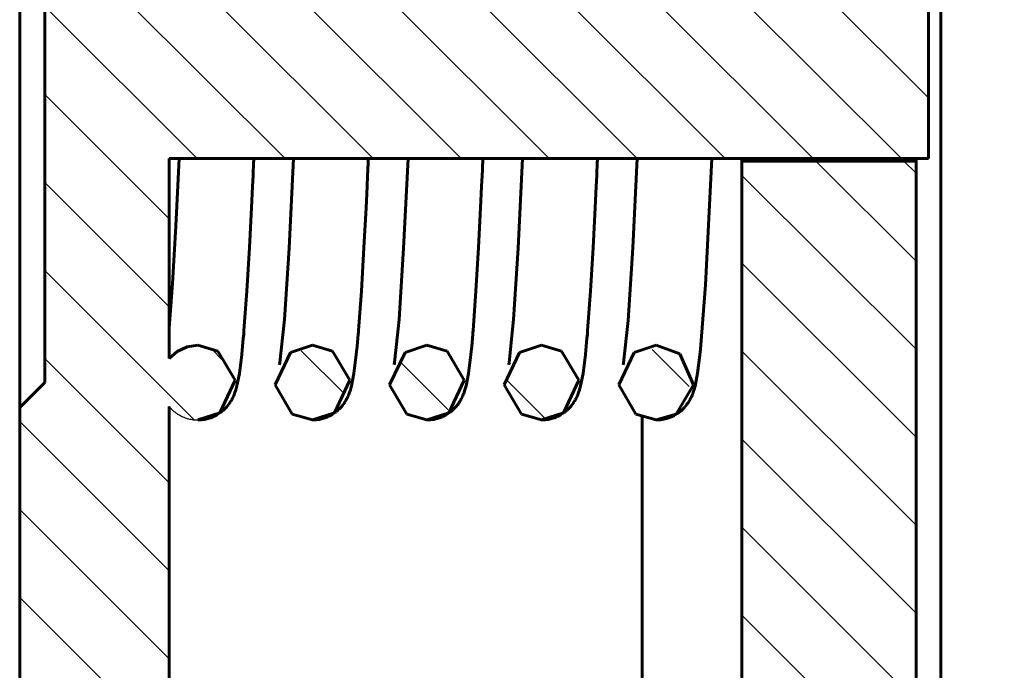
# Model space of a CAD drawing. Header units: millimetres. Extents: x 0 to 343, y 0 to 628.
# Tile 5 of 9: x 147 to 226, y 180 to 232. Entities that reach past the tile are written whole.
import ezdxf

# ---------------------------------------------------------------- set-up
doc = ezdxf.new("R2010")
doc.units = ezdxf.units.MM
for name, pattern in [('K5LT-1', [0]), ('K5LT_BASIC', [0]), ('K5LT_THIN', [0])]:
    doc.linetypes.add(name, pattern=pattern)
doc.layers.add('Системный слой', color=7, linetype='Continuous')
doc.layers.add('Системный слой (1)', color=7, linetype='Continuous', true_color=0x6c6c6c)
doc.styles.add('KDIMTEXTSTYLE', font='GOST_AU.SHX', dxfattribs={"width": 0.96, "oblique": 15, "height": 5})
doc.dimstyles.new('KDIMSTYLE (2.00)', dxfattribs={"dimtxt": 5, "dimasz": 1, "dimexe": 2, "dimexo": 0, "dimgap": 1, "dimtad": 1, "dimlfac": 0.5, "dimtxsty": 'KDIMTEXTSTYLE', "dimsah": 1, "dimcen": 0, "dimdle": 1, "dimadec": 0, "dimazin": 0, "dimtfac": 0.667, "dimtmove": 0, "dimatfit": 3, "dimfxl": 1, "dimtvp": 1, "dimtolj": 1, "dimtzin": 0, "dimarcsym": 0})

# ---------------------------------------------------------------- blocks, each defined once
blk = doc.blocks.new('U0')
at = {"layer": 'Системный слой (1)', "color": 143, "linetype": 'K5LT_BASIC', "lineweight": 60, "true_color": 0x33acca}
for p, q in [((179.255, 206.056), (177.492, 205.484)), ((180.87, 205.585), (179.255, 206.056)), ((177.492, 205.484), (176.258, 202.872)), ((182.251, 203.245), (180.87, 205.585)), ((181.022, 200.631), (182.251, 203.245)), ((176.258, 202.872), (177.635, 200.53)), ((177.635, 200.53), (179.255, 200.056)), ((179.256, 200.056), (181.022, 200.631)), ((179.255, 200.056), (179.256, 200.056))]:
    blk.add_line(p, q, dxfattribs=at)
blk = doc.blocks.new('U3')
at = {"layer": 'Системный слой (1)', "color": 143, "linetype": 'K5LT_BASIC', "lineweight": 60, "true_color": 0x33acca}
for p, q in [((188.455, 206.056), (186.692, 205.484)), ((190.07, 205.585), (188.455, 206.056)), ((186.692, 205.484), (185.458, 202.872)), ((191.451, 203.245), (190.07, 205.585)), ((190.222, 200.631), (191.451, 203.245)), ((185.458, 202.872), (186.835, 200.53)), ((186.835, 200.53), (188.455, 200.056)), ((188.456, 200.056), (190.222, 200.631)), ((188.455, 200.056), (188.456, 200.056))]:
    blk.add_line(p, q, dxfattribs=at)
blk = doc.blocks.new('U6')
at = {"layer": 'Системный слой (1)', "color": 143, "linetype": 'K5LT_BASIC', "lineweight": 60, "true_color": 0x33acca}
for p, q in [((197.655, 206.056), (195.892, 205.484)), ((199.56, 205.374), (197.655, 206.056)), ((195.892, 205.484), (194.658, 202.872)), ((200.651, 202.869), (199.56, 205.374)), ((194.658, 202.872), (196.035, 200.53)), ((199.263, 200.523), (200.651, 202.869)), ((196.035, 200.53), (197.655, 200.056)), ((197.655, 200.056), (199.263, 200.523)), ((197.655, 200.056), (197.655, 200.056))]:
    blk.add_line(p, q, dxfattribs=at)
blk = doc.blocks.new('U7')
at = {"layer": 'Системный слой (1)', "color": 143, "linetype": 'K5LT_BASIC', "lineweight": 60, "true_color": 0x33acca}
for p, q in [((170.055, 206.056), (168.292, 205.484)), ((171.67, 205.585), (170.055, 206.056)), ((168.292, 205.484), (167.058, 202.872)), ((173.051, 203.245), (171.67, 205.585)), ((171.822, 200.631), (173.051, 203.245)), ((167.058, 202.872), (168.435, 200.53)), ((168.435, 200.53), (170.055, 200.056)), ((170.056, 200.056), (171.822, 200.631)), ((170.055, 200.056), (170.056, 200.056))]:
    blk.add_line(p, q, dxfattribs=at)
blk = doc.blocks.new('U8')
at = {"layer": 'Системный слой (1)', "color": 143, "linetype": 'K5LT_BASIC', "lineweight": 60, "true_color": 0x33acca}
for p, q in [((159.994, 205.93), (159.205, 205.562)), ((160.855, 206.056), (159.994, 205.93)), ((162.47, 205.585), (160.855, 206.056)), ((159.205, 205.562), (158.555, 204.984)), ((163.851, 203.245), (162.47, 205.585)), ((162.622, 200.631), (163.851, 203.245)), ((160.855, 200.056), (162.622, 200.631)), ((160.855, 200.056), (160.855, 200.056))]:
    blk.add_line(p, q, dxfattribs=at)
blk = doc.blocks.new('U10')
at = {"layer": 'Системный слой (1)', "color": 143, "linetype": 'K5LT_BASIC', "lineweight": 60, "true_color": 0x33acca}
blk.add_line((204.535, 149.056), (204.535, 221.056), dxfattribs=at)
blk = doc.blocks.new('U12')
at = {"layer": 'Системный слой (1)', "color": 143, "linetype": 'K5LT_BASIC', "lineweight": 60, "true_color": 0x33acca}
blk.add_line((196.535, 149.056), (196.535, 200.272), dxfattribs=at)
blk = doc.blocks.new('U13')
at = {"layer": 'Системный слой (1)', "color": 143, "linetype": 'K5LT_BASIC', "lineweight": 60, "true_color": 0x33acca}
for p, q in [((218.535, 261.056), (218.535, 261.256)), ((218.535, 220.856), (218.535, 221.056))]:
    blk.add_line(p, q, dxfattribs=at)
blk = doc.blocks.new('U14')
at = {"layer": 'Системный слой (1)', "color": 143, "linetype": 'K5LT_BASIC', "lineweight": 60, "true_color": 0x33acca}
for p, q in [((204.555, 261.056), (204.555, 261.256)), ((204.555, 220.856), (204.555, 221.056))]:
    blk.add_line(p, q, dxfattribs=at)
blk = doc.blocks.new('U15')
at = {"layer": 'Системный слой (1)', "color": 143, "linetype": 'K5LT_BASIC', "lineweight": 60, "true_color": 0x33acca}
for p, q in [((192.927, 220.633), (192.925, 220.58)), ((192.929, 220.668), (192.927, 220.633)), ((192.93, 220.692), (192.929, 220.668)), ((192.932, 220.739), (192.93, 220.692)), ((192.933, 220.76), (192.932, 220.739)), ((192.935, 220.802), (192.933, 220.76)), ((192.939, 220.885), (192.935, 220.802)), ((192.946, 221.056), (192.939, 220.885)), ((192.905, 220.156), (192.885, 219.709)), ((192.916, 220.382), (192.905, 220.156)), ((192.921, 220.495), (192.916, 220.382)), ((192.924, 220.552), (192.921, 220.495)), ((192.925, 220.58), (192.924, 220.552)), ((192.885, 219.709), (192.843, 218.826)), ((192.843, 218.826), (192.761, 217.113)), ((192.761, 217.113), (192.595, 213.917)), ((192.595, 213.917), (192.387, 210.402)), ((192.387, 210.402), (192.16, 207.25)), ((192.156, 207.206), (192.149, 207.119)), ((192.16, 207.25), (192.156, 207.206)), ((192.106, 206.614), (192.048, 205.98)), ((192.135, 206.948), (192.106, 206.614)), ((192.149, 207.119), (192.135, 206.948)), ((192.048, 205.98), (191.981, 205.321)), ((191.981, 205.321), (191.788, 203.793)), ((191.788, 203.793), (191.594, 202.792)), ((191.509, 202.481), (191.406, 202.181)), ((191.594, 202.792), (191.509, 202.481)), ((191.165, 201.665), (191.093, 201.545)), ((191.198, 201.724), (191.165, 201.665)), ((191.213, 201.753), (191.198, 201.724)), ((191.221, 201.768), (191.213, 201.753)), ((191.225, 201.775), (191.221, 201.768)), ((191.238, 201.8), (191.225, 201.775)), ((191.305, 201.939), (191.238, 201.8)), ((191.343, 202.023), (191.305, 201.939)), ((191.365, 202.078), (191.343, 202.023)), ((191.38, 202.114), (191.365, 202.078)), ((191.39, 202.14), (191.38, 202.114)), ((191.406, 202.181), (191.39, 202.14)), ((190.528, 200.862), (190.517, 200.853)), ((190.533, 200.867), (190.528, 200.862)), ((190.619, 200.949), (190.533, 200.867)), ((190.73, 201.064), (190.619, 200.949)), ((190.781, 201.121), (190.73, 201.064)), ((190.805, 201.149), (190.781, 201.121)), ((190.817, 201.163), (190.805, 201.149)), ((190.823, 201.17), (190.817, 201.163)), ((190.861, 201.217), (190.823, 201.17)), ((190.949, 201.331), (190.861, 201.217)), ((191.024, 201.438), (190.949, 201.331)), ((191.059, 201.49), (191.024, 201.438)), ((191.075, 201.515), (191.059, 201.49)), ((191.083, 201.528), (191.075, 201.515)), ((191.087, 201.534), (191.083, 201.528)), ((191.093, 201.545), (191.087, 201.534)), ((188.88, 200.085), (188.751, 200.07)), ((188.944, 200.095), (188.88, 200.085)), ((188.976, 200.1), (188.944, 200.095)), ((188.992, 200.103), (188.976, 200.1)), ((189, 200.105), (188.992, 200.103)), ((189.127, 200.13), (189, 200.105)), ((189.254, 200.162), (189.127, 200.13)), ((189.317, 200.18), (189.254, 200.162)), ((189.348, 200.189), (189.317, 200.18)), ((189.363, 200.194), (189.348, 200.189)), ((189.371, 200.196), (189.363, 200.194)), ((189.488, 200.235), (189.371, 200.196)), ((189.612, 200.283), (189.488, 200.235)), ((189.673, 200.309), (189.612, 200.283)), ((189.703, 200.322), (189.673, 200.309)), ((189.718, 200.329), (189.703, 200.322)), ((189.726, 200.332), (189.718, 200.329)), ((189.842, 200.388), (189.726, 200.332)), ((189.962, 200.452), (189.842, 200.388)), ((190.019, 200.486), (189.962, 200.452)), ((190.048, 200.503), (190.019, 200.486)), ((190.062, 200.511), (190.048, 200.503)), ((190.069, 200.516), (190.062, 200.511)), ((190.231, 200.623), (190.069, 200.516)), ((190.313, 200.683), (190.231, 200.623)), ((190.352, 200.714), (190.313, 200.683)), ((190.372, 200.729), (190.352, 200.714)), ((190.382, 200.737), (190.372, 200.729)), ((190.386, 200.741), (190.382, 200.737)), ((190.455, 200.798), (190.386, 200.741)), ((190.497, 200.835), (190.455, 200.798)), ((190.517, 200.853), (190.497, 200.835)), ((188.537, 200.057), (188.455, 200.056)), ((188.585, 200.058), (188.537, 200.057)), ((188.609, 200.06), (188.585, 200.058)), ((188.621, 200.06), (188.609, 200.06)), ((188.627, 200.061), (188.621, 200.06)), ((188.751, 200.07), (188.627, 200.061))]:
    blk.add_line(p, q, dxfattribs=at)
blk = doc.blocks.new('U16')
at = {"layer": 'Системный слой (1)', "color": 143, "linetype": 'K5LT_BASIC', "lineweight": 60, "true_color": 0x33acca}
for p, q in [((165.327, 220.633), (165.325, 220.58)), ((165.329, 220.668), (165.327, 220.633)), ((165.33, 220.692), (165.329, 220.668)), ((165.332, 220.739), (165.33, 220.692)), ((165.333, 220.76), (165.332, 220.739)), ((165.335, 220.802), (165.333, 220.76)), ((165.339, 220.885), (165.335, 220.802)), ((165.346, 221.056), (165.339, 220.885)), ((165.305, 220.156), (165.285, 219.709)), ((165.316, 220.382), (165.305, 220.156)), ((165.321, 220.495), (165.316, 220.382)), ((165.324, 220.552), (165.321, 220.495)), ((165.325, 220.58), (165.324, 220.552)), ((165.285, 219.709), (165.243, 218.826)), ((165.243, 218.826), (165.161, 217.113)), ((165.161, 217.113), (164.995, 213.917)), ((164.995, 213.917), (164.787, 210.402)), ((164.787, 210.402), (164.56, 207.25)), ((164.556, 207.206), (164.549, 207.119)), ((164.56, 207.25), (164.556, 207.206)), ((164.506, 206.614), (164.448, 205.98)), ((164.535, 206.948), (164.506, 206.614)), ((164.549, 207.119), (164.535, 206.948)), ((164.448, 205.98), (164.381, 205.321)), ((164.381, 205.321), (164.188, 203.793)), ((164.188, 203.793), (163.994, 202.791)), ((163.909, 202.481), (163.806, 202.181)), ((163.994, 202.791), (163.909, 202.481)), ((163.565, 201.665), (163.493, 201.545)), ((163.598, 201.724), (163.565, 201.665)), ((163.613, 201.753), (163.598, 201.724)), ((163.621, 201.768), (163.613, 201.753)), ((163.625, 201.775), (163.621, 201.768)), ((163.637, 201.798), (163.625, 201.775)), ((163.705, 201.938), (163.637, 201.798)), ((163.742, 202.023), (163.705, 201.938)), ((163.765, 202.078), (163.742, 202.023)), ((163.78, 202.114), (163.765, 202.078)), ((163.79, 202.14), (163.78, 202.114)), ((163.806, 202.181), (163.79, 202.14)), ((162.928, 200.862), (162.917, 200.853)), ((162.933, 200.867), (162.928, 200.862)), ((163.019, 200.949), (162.933, 200.867)), ((163.13, 201.064), (163.019, 200.949)), ((163.181, 201.121), (163.13, 201.064)), ((163.205, 201.15), (163.181, 201.121)), ((163.217, 201.164), (163.205, 201.15)), ((163.223, 201.17), (163.217, 201.164)), ((163.261, 201.217), (163.223, 201.17)), ((163.349, 201.331), (163.261, 201.217)), ((163.424, 201.438), (163.349, 201.331)), ((163.459, 201.49), (163.424, 201.438)), ((163.475, 201.515), (163.459, 201.49)), ((163.483, 201.528), (163.475, 201.515)), ((163.487, 201.534), (163.483, 201.528)), ((163.493, 201.545), (163.487, 201.534)), ((161.28, 200.085), (161.15, 200.07)), ((161.344, 200.095), (161.28, 200.085)), ((161.376, 200.1), (161.344, 200.095)), ((161.392, 200.103), (161.376, 200.1)), ((161.4, 200.105), (161.392, 200.103)), ((161.527, 200.13), (161.4, 200.105)), ((161.654, 200.162), (161.527, 200.13)), ((161.717, 200.18), (161.654, 200.162)), ((161.748, 200.189), (161.717, 200.18)), ((161.763, 200.194), (161.748, 200.189)), ((161.771, 200.196), (161.763, 200.194)), ((161.888, 200.235), (161.771, 200.196)), ((162.012, 200.283), (161.888, 200.235)), ((162.073, 200.309), (162.012, 200.283)), ((162.103, 200.322), (162.073, 200.309)), ((162.118, 200.329), (162.103, 200.322)), ((162.126, 200.332), (162.118, 200.329)), ((162.242, 200.388), (162.126, 200.332)), ((162.361, 200.452), (162.242, 200.388)), ((162.419, 200.486), (162.361, 200.452)), ((162.448, 200.503), (162.419, 200.486)), ((162.462, 200.511), (162.448, 200.503)), ((162.469, 200.516), (162.462, 200.511)), ((162.631, 200.623), (162.469, 200.516)), ((162.712, 200.683), (162.631, 200.623)), ((162.752, 200.714), (162.712, 200.683)), ((162.772, 200.729), (162.752, 200.714)), ((162.782, 200.737), (162.772, 200.729)), ((162.786, 200.741), (162.782, 200.737)), ((162.855, 200.798), (162.786, 200.741)), ((162.897, 200.835), (162.855, 200.798)), ((162.917, 200.853), (162.897, 200.835)), ((160.937, 200.057), (160.855, 200.056)), ((160.985, 200.058), (160.937, 200.057)), ((161.009, 200.06), (160.985, 200.058)), ((161.021, 200.06), (161.009, 200.06)), ((161.027, 200.061), (161.021, 200.06)), ((161.15, 200.07), (161.027, 200.061))]:
    blk.add_line(p, q, dxfattribs=at)
blk = doc.blocks.new('U17')
at = {"layer": 'Системный слой (1)', "color": 143, "linetype": 'K5LT_BASIC', "lineweight": 60, "true_color": 0x33acca}
for p, q in [((177.383, 213.87), (177.74, 221.056)), ((177.011, 208.123), (177.383, 213.87)), ((176.651, 204.663), (177.011, 208.123)), ((176.624, 204.501), (176.651, 204.663))]:
    blk.add_line(p, q, dxfattribs=at)
blk = doc.blocks.new('U18')
at = {"layer": 'Системный слой (1)', "color": 143, "linetype": 'K5LT_BASIC', "lineweight": 60, "true_color": 0x33acca}
for p, q in [((174.527, 220.633), (174.525, 220.58)), ((174.529, 220.668), (174.527, 220.633)), ((174.53, 220.692), (174.529, 220.668)), ((174.532, 220.739), (174.53, 220.692)), ((174.533, 220.76), (174.532, 220.739)), ((174.535, 220.802), (174.533, 220.76)), ((174.539, 220.885), (174.535, 220.802)), ((174.546, 221.056), (174.539, 220.885)), ((174.505, 220.156), (174.485, 219.709)), ((174.516, 220.382), (174.505, 220.156)), ((174.521, 220.495), (174.516, 220.382)), ((174.524, 220.552), (174.521, 220.495)), ((174.525, 220.58), (174.524, 220.552)), ((174.485, 219.709), (174.443, 218.826)), ((174.443, 218.826), (174.361, 217.113)), ((174.361, 217.113), (174.195, 213.917)), ((174.195, 213.917), (173.987, 210.402)), ((173.987, 210.402), (173.76, 207.25)), ((173.756, 207.206), (173.749, 207.119)), ((173.76, 207.25), (173.756, 207.206)), ((173.706, 206.614), (173.648, 205.98)), ((173.735, 206.948), (173.706, 206.614)), ((173.749, 207.119), (173.735, 206.948)), ((173.648, 205.98), (173.581, 205.321)), ((173.581, 205.321), (173.388, 203.793)), ((173.388, 203.793), (173.194, 202.792)), ((173.109, 202.481), (173.006, 202.181)), ((173.194, 202.792), (173.109, 202.481)), ((172.765, 201.665), (172.693, 201.545)), ((172.798, 201.724), (172.765, 201.665)), ((172.813, 201.753), (172.798, 201.724)), ((172.821, 201.768), (172.813, 201.753)), ((172.825, 201.775), (172.821, 201.768)), ((172.838, 201.8), (172.825, 201.775)), ((172.905, 201.939), (172.838, 201.8)), ((172.943, 202.023), (172.905, 201.939)), ((172.965, 202.078), (172.943, 202.023)), ((172.98, 202.114), (172.965, 202.078)), ((172.99, 202.14), (172.98, 202.114)), ((173.006, 202.181), (172.99, 202.14)), ((172.128, 200.862), (172.117, 200.853)), ((172.133, 200.867), (172.128, 200.862)), ((172.219, 200.949), (172.133, 200.867)), ((172.33, 201.064), (172.219, 200.949)), ((172.381, 201.121), (172.33, 201.064)), ((172.405, 201.149), (172.381, 201.121)), ((172.417, 201.163), (172.405, 201.149)), ((172.423, 201.17), (172.417, 201.163)), ((172.461, 201.217), (172.423, 201.17)), ((172.549, 201.331), (172.461, 201.217)), ((172.624, 201.438), (172.549, 201.331)), ((172.659, 201.49), (172.624, 201.438)), ((172.675, 201.515), (172.659, 201.49)), ((172.683, 201.528), (172.675, 201.515)), ((172.687, 201.534), (172.683, 201.528)), ((172.693, 201.545), (172.687, 201.534)), ((170.48, 200.085), (170.351, 200.07)), ((170.544, 200.095), (170.48, 200.085)), ((170.576, 200.1), (170.544, 200.095)), ((170.592, 200.103), (170.576, 200.1)), ((170.6, 200.105), (170.592, 200.103)), ((170.727, 200.13), (170.6, 200.105)), ((170.854, 200.162), (170.727, 200.13)), ((170.917, 200.18), (170.854, 200.162)), ((170.948, 200.189), (170.917, 200.18)), ((170.963, 200.194), (170.948, 200.189)), ((170.971, 200.196), (170.963, 200.194)), ((171.088, 200.235), (170.971, 200.196)), ((171.212, 200.283), (171.088, 200.235)), ((171.273, 200.309), (171.212, 200.283)), ((171.303, 200.322), (171.273, 200.309)), ((171.318, 200.329), (171.303, 200.322)), ((171.326, 200.332), (171.318, 200.329)), ((171.442, 200.388), (171.326, 200.332)), ((171.562, 200.452), (171.442, 200.388)), ((171.619, 200.486), (171.562, 200.452)), ((171.648, 200.503), (171.619, 200.486)), ((171.662, 200.511), (171.648, 200.503)), ((171.669, 200.516), (171.662, 200.511)), ((171.831, 200.623), (171.669, 200.516)), ((171.913, 200.683), (171.831, 200.623)), ((171.952, 200.714), (171.913, 200.683)), ((171.972, 200.729), (171.952, 200.714)), ((171.982, 200.737), (171.972, 200.729)), ((171.986, 200.741), (171.982, 200.737)), ((172.055, 200.798), (171.986, 200.741)), ((172.097, 200.835), (172.055, 200.798)), ((172.117, 200.853), (172.097, 200.835)), ((170.137, 200.057), (170.055, 200.056)), ((170.185, 200.058), (170.137, 200.057)), ((170.209, 200.06), (170.185, 200.058)), ((170.221, 200.06), (170.209, 200.06)), ((170.227, 200.061), (170.221, 200.06)), ((170.351, 200.07), (170.227, 200.061))]:
    blk.add_line(p, q, dxfattribs=at)
blk = doc.blocks.new('U19')
at = {"layer": 'Системный слой (1)', "color": 143, "linetype": 'K5LT_BASIC', "lineweight": 60, "true_color": 0x33acca}
for p, q in [((195.785, 213.898), (196.14, 221.056)), ((195.405, 208.058), (195.785, 213.898)), ((195.047, 204.637), (195.405, 208.058)), ((195.024, 204.501), (195.047, 204.637))]:
    blk.add_line(p, q, dxfattribs=at)
blk = doc.blocks.new('U20')
at = {"layer": 'Системный слой (1)', "color": 143, "linetype": 'K5LT_BASIC', "lineweight": 60, "true_color": 0x33acca}
for p, q in [((159.077, 215.623), (159.34, 221.056)), ((158.815, 211.03), (159.077, 215.623)), ((158.555, 207.442), (158.815, 211.03))]:
    blk.add_line(p, q, dxfattribs=at)
blk = doc.blocks.new('U21')
at = {"layer": 'Системный слой (1)', "color": 143, "linetype": 'K5LT_BASIC', "lineweight": 60, "true_color": 0x33acca}
for p, q in [((183.727, 220.633), (183.725, 220.58)), ((183.729, 220.668), (183.727, 220.633)), ((183.73, 220.692), (183.729, 220.668)), ((183.732, 220.739), (183.73, 220.692)), ((183.733, 220.76), (183.732, 220.739)), ((183.735, 220.802), (183.733, 220.76)), ((183.739, 220.885), (183.735, 220.802)), ((183.746, 221.056), (183.739, 220.885)), ((183.705, 220.156), (183.685, 219.709)), ((183.716, 220.382), (183.705, 220.156)), ((183.721, 220.495), (183.716, 220.382)), ((183.724, 220.552), (183.721, 220.495)), ((183.725, 220.58), (183.724, 220.552)), ((183.685, 219.709), (183.643, 218.826)), ((183.643, 218.826), (183.561, 217.113)), ((183.561, 217.113), (183.395, 213.917)), ((183.395, 213.917), (183.187, 210.402)), ((183.187, 210.402), (182.96, 207.25)), ((182.956, 207.206), (182.949, 207.119)), ((182.96, 207.25), (182.956, 207.206)), ((182.906, 206.614), (182.848, 205.98)), ((182.935, 206.948), (182.906, 206.614)), ((182.949, 207.119), (182.935, 206.948)), ((182.848, 205.98), (182.781, 205.321)), ((182.781, 205.321), (182.588, 203.793)), ((182.588, 203.793), (182.394, 202.792)), ((182.309, 202.481), (182.206, 202.181)), ((182.394, 202.792), (182.309, 202.481)), ((181.965, 201.665), (181.893, 201.545)), ((181.998, 201.724), (181.965, 201.665)), ((182.013, 201.753), (181.998, 201.724)), ((182.021, 201.768), (182.013, 201.753)), ((182.025, 201.775), (182.021, 201.768)), ((182.038, 201.8), (182.025, 201.775)), ((182.105, 201.939), (182.038, 201.8)), ((182.143, 202.023), (182.105, 201.939)), ((182.165, 202.078), (182.143, 202.023)), ((182.18, 202.114), (182.165, 202.078)), ((182.19, 202.14), (182.18, 202.114)), ((182.206, 202.181), (182.19, 202.14)), ((181.328, 200.862), (181.317, 200.853)), ((181.333, 200.867), (181.328, 200.862)), ((181.419, 200.949), (181.333, 200.867)), ((181.53, 201.064), (181.419, 200.949)), ((181.581, 201.121), (181.53, 201.064)), ((181.605, 201.149), (181.581, 201.121)), ((181.617, 201.163), (181.605, 201.149)), ((181.623, 201.17), (181.617, 201.163)), ((181.661, 201.217), (181.623, 201.17)), ((181.749, 201.331), (181.661, 201.217)), ((181.824, 201.438), (181.749, 201.331)), ((181.859, 201.49), (181.824, 201.438)), ((181.875, 201.515), (181.859, 201.49)), ((181.883, 201.528), (181.875, 201.515)), ((181.887, 201.534), (181.883, 201.528)), ((181.893, 201.545), (181.887, 201.534)), ((179.68, 200.085), (179.551, 200.07)), ((179.744, 200.095), (179.68, 200.085)), ((179.776, 200.1), (179.744, 200.095)), ((179.792, 200.103), (179.776, 200.1)), ((179.8, 200.105), (179.792, 200.103)), ((179.927, 200.13), (179.8, 200.105)), ((180.054, 200.162), (179.927, 200.13)), ((180.117, 200.18), (180.054, 200.162)), ((180.148, 200.189), (180.117, 200.18)), ((180.163, 200.194), (180.148, 200.189)), ((180.171, 200.196), (180.163, 200.194)), ((180.288, 200.235), (180.171, 200.196)), ((180.412, 200.283), (180.288, 200.235)), ((180.473, 200.309), (180.412, 200.283)), ((180.503, 200.322), (180.473, 200.309)), ((180.518, 200.329), (180.503, 200.322)), ((180.526, 200.332), (180.518, 200.329)), ((180.642, 200.388), (180.526, 200.332)), ((180.762, 200.452), (180.642, 200.388)), ((180.819, 200.486), (180.762, 200.452)), ((180.848, 200.503), (180.819, 200.486)), ((180.862, 200.511), (180.848, 200.503)), ((180.869, 200.516), (180.862, 200.511)), ((181.031, 200.623), (180.869, 200.516)), ((181.113, 200.683), (181.031, 200.623)), ((181.152, 200.714), (181.113, 200.683)), ((181.172, 200.729), (181.152, 200.714)), ((181.182, 200.737), (181.172, 200.729)), ((181.186, 200.741), (181.182, 200.737)), ((181.255, 200.798), (181.186, 200.741)), ((181.297, 200.835), (181.255, 200.798)), ((181.317, 200.853), (181.297, 200.835)), ((179.337, 200.057), (179.255, 200.056)), ((179.385, 200.058), (179.337, 200.057)), ((179.409, 200.06), (179.385, 200.058)), ((179.421, 200.06), (179.409, 200.06)), ((179.427, 200.061), (179.421, 200.06)), ((179.551, 200.07), (179.427, 200.061))]:
    blk.add_line(p, q, dxfattribs=at)
blk = doc.blocks.new('U22')
at = {"layer": 'Системный слой (1)', "color": 143, "linetype": 'K5LT_BASIC', "lineweight": 60, "true_color": 0x33acca}
for p, q in [((186.583, 213.87), (186.94, 221.056)), ((186.211, 208.123), (186.583, 213.87)), ((185.851, 204.663), (186.211, 208.123)), ((185.824, 204.501), (185.851, 204.663))]:
    blk.add_line(p, q, dxfattribs=at)
blk = doc.blocks.new('U23')
at = {"layer": 'Системный слой (1)', "color": 143, "linetype": 'K5LT_BASIC', "lineweight": 60, "true_color": 0x33acca}
for p, q in [((168.183, 213.87), (168.54, 221.056)), ((167.811, 208.123), (168.183, 213.87)), ((167.451, 204.663), (167.811, 208.123)), ((167.424, 204.501), (167.451, 204.663))]:
    blk.add_line(p, q, dxfattribs=at)
blk = doc.blocks.new('U24')
at = {"layer": 'Системный слой (1)', "color": 143, "linetype": 'K5LT_BASIC', "lineweight": 60, "true_color": 0x33acca}
for p, q in [((202.146, 221.056), (201.62, 210.92)), ((201.62, 210.92), (201.225, 205.747)), ((201.225, 205.747), (201.176, 205.275)), ((201.176, 205.275), (200.993, 203.823)), ((200.993, 203.823), (200.789, 202.772)), ((200.715, 202.503), (200.645, 202.287)), ((200.789, 202.772), (200.715, 202.503)), ((200.389, 201.709), (200.307, 201.567)), ((200.426, 201.777), (200.389, 201.709)), ((200.443, 201.811), (200.426, 201.777)), ((200.452, 201.828), (200.443, 201.811)), ((200.456, 201.836), (200.452, 201.828)), ((200.497, 201.921), (200.456, 201.836)), ((200.547, 202.033), (200.497, 201.921)), ((200.576, 202.103), (200.547, 202.033)), ((200.594, 202.148), (200.576, 202.103)), ((200.604, 202.176), (200.594, 202.148)), ((200.61, 202.19), (200.604, 202.176)), ((200.612, 202.197), (200.61, 202.19)), ((200.645, 202.287), (200.612, 202.197)), ((199.747, 200.88), (199.658, 200.8)), ((199.859, 200.989), (199.747, 200.88)), ((199.911, 201.044), (199.859, 200.989)), ((199.936, 201.07), (199.911, 201.044)), ((199.948, 201.084), (199.936, 201.07)), ((199.954, 201.091), (199.948, 201.084)), ((199.96, 201.097), (199.954, 201.091)), ((200.038, 201.189), (199.96, 201.097)), ((200.139, 201.318), (200.038, 201.189)), ((200.187, 201.384), (200.139, 201.318)), ((200.209, 201.416), (200.187, 201.384)), ((200.22, 201.432), (200.209, 201.416)), ((200.225, 201.44), (200.22, 201.432)), ((200.307, 201.567), (200.225, 201.44)), ((197.978, 200.073), (197.913, 200.067)), ((198.01, 200.076), (197.978, 200.073)), ((198.027, 200.078), (198.01, 200.076)), ((198.035, 200.079), (198.027, 200.078)), ((198.162, 200.098), (198.035, 200.079)), ((198.29, 200.122), (198.162, 200.098)), ((198.353, 200.136), (198.29, 200.122)), ((198.384, 200.144), (198.353, 200.136)), ((198.4, 200.148), (198.384, 200.144)), ((198.408, 200.15), (198.4, 200.148)), ((198.529, 200.183), (198.408, 200.15)), ((198.654, 200.223), (198.529, 200.183)), ((198.716, 200.245), (198.654, 200.223)), ((198.746, 200.257), (198.716, 200.245)), ((198.762, 200.263), (198.746, 200.257)), ((198.769, 200.266), (198.762, 200.263)), ((198.886, 200.314), (198.769, 200.266)), ((199.007, 200.371), (198.886, 200.314)), ((199.066, 200.401), (199.007, 200.371)), ((199.096, 200.416), (199.066, 200.401)), ((199.11, 200.424), (199.096, 200.416)), ((199.117, 200.428), (199.11, 200.424)), ((199.262, 200.511), (199.117, 200.428)), ((199.358, 200.573), (199.262, 200.511)), ((199.405, 200.605), (199.358, 200.573)), ((199.428, 200.621), (199.405, 200.605)), ((199.439, 200.629), (199.428, 200.621)), ((199.445, 200.633), (199.439, 200.629)), ((199.471, 200.652), (199.445, 200.633)), ((199.57, 200.728), (199.471, 200.652)), ((199.617, 200.766), (199.57, 200.728)), ((199.641, 200.786), (199.617, 200.766)), ((199.652, 200.795), (199.641, 200.786)), ((199.658, 200.8), (199.652, 200.795)), ((197.783, 200.058), (197.655, 200.056)), ((197.913, 200.067), (197.783, 200.058))]:
    blk.add_line(p, q, dxfattribs=at)
blk = doc.blocks.new('KDIMARROW_01')
at = {"layer": 'Системный слой'}
blk.add_hatch(color=0, dxfattribs=at).paths.add_polyline_path([(0, 0), (-5, 0.658), (-4.5, 0), (-5, -0.658)])
at = {"layer": 'Системный слой', "color": 0, "linetype": 'K5LT_THIN', "lineweight": 18}
for p, q in [((-4.5, 0), (-5, 0.658)), ((-5, 0.658), (0, 0)), ((0, 0), (-5, -0.658)), ((-5, -0.658), (-4.5, 0))]:
    blk.add_line(p, q, dxfattribs=at)
at = {"layer": 'Системный слой (1)', "color": 0, "linetype": 'K5LT_THIN', "lineweight": 18}
blk.add_line((122.535, 241.056), (120.535, 241.056), dxfattribs=at)
blk = doc.blocks.new('D2')
at = {"layer": 'Defpoints', "color": 0}
for p in [(122.535, 386.96), (122.535, 153.256), (220.535, 135.656)]:
    blk.add_point(p, dxfattribs=at)
at = {"layer": 'Системный слой (1)', "color": 0, "lineweight": -2}
for p, q in [((122.535, 153.256), (122.535, 388.96)), ((220.535, 135.656), (220.535, 388.96)), ((219.535, 386.96), (123.535, 386.96))]:
    blk.add_line(p, q, dxfattribs=at)
blk.add_blockref('KDIMARROW_01', (220.535, 386.96), dxfattribs=at)
at = {"layer": 'Системный слой (1)', "color": 0, "lineweight": -2, "rotation": 180}
blk.add_blockref('KDIMARROW_01', (122.535, 386.96), dxfattribs=at)
at = {"layer": 'Системный слой (1)', "color": 7, "insert": (171.535, 390.46), "char_height": 5, "attachment_point": 5, "style": 'KDIMTEXTSTYLE'}
blk.add_mtext('\\A1;\\H5.0;\\W0.960;\\Q15;49{\\H3.335000;%%p2}', dxfattribs=at)

msp = doc.modelspace()

# ---------------------------------------------------------------- hatches: boundary and pattern name
at = {"layer": 'Системный слой (1)'}
h = msp.add_hatch(dxfattribs=at)
h.set_pattern_fill('', angle=-45, style=0, pattern_type=0)
h.set_pattern_definition([(-45, (0, 0), (3.535534, 3.535534), [])])
h.paths.add_polyline_path([(220.535, 169.076), (218.535, 169.076), (218.535, 220.856), (204.555, 220.856), (204.555, 145.076), (220.535, 145.076)])
h.paths.add_polyline_path([(204.555, 313.036), (220.535, 313.036), (220.535, 337.036), (204.555, 337.036)])
h.paths.add_polyline_path([(204.555, 277.127), (204.555, 261.256), (218.535, 261.256), (218.535, 278.75), (204.555, 278.75), (204.555, 280.984), (203.905, 281.562), (203.116, 281.93), (202.255, 282.056), (199.817, 280.806), (199.403, 278.119), (201.332, 276.201), (204.023, 276.631)])
h.paths.add_polyline_path([(197.655, 200.056), (200.087, 201.296), (200.511, 203.982), (198.588, 205.907), (195.896, 205.487), (194.653, 203.063), (195.883, 200.634)])
h.paths.add_polyline_path([(193.055, 282.056), (190.623, 280.815), (190.2, 278.129), (192.113, 276.207), (194.79, 276.607), (196.056, 278.977), (194.818, 281.484)])
h.paths.add_polyline_path([(188.455, 200.056), (190.887, 201.296), (191.311, 203.982), (189.388, 205.907), (186.696, 205.487), (185.453, 203.063), (186.683, 200.634)])
h.paths.add_polyline_path([(183.855, 282.056), (181.423, 280.815), (181, 278.129), (182.913, 276.207), (185.59, 276.607), (186.856, 278.977), (185.618, 281.484)])
h.paths.add_polyline_path([(179.255, 200.056), (181.687, 201.296), (182.111, 203.982), (180.188, 205.907), (177.496, 205.487), (176.253, 203.063), (177.483, 200.634)])
h.paths.add_polyline_path([(174.655, 282.056), (172.223, 280.815), (171.8, 278.129), (173.713, 276.207), (176.39, 276.607), (177.656, 278.977), (176.418, 281.484)])
h.paths.add_polyline_path([(170.055, 200.056), (172.487, 201.296), (172.911, 203.982), (170.988, 205.907), (168.296, 205.487), (167.053, 203.063), (168.283, 200.634)])
h.paths.add_polyline_path([(165.455, 282.056), (163.023, 280.815), (162.6, 278.129), (164.513, 276.207), (167.19, 276.607), (168.456, 278.977), (167.218, 281.484)])
h.paths.add_polyline_path([(160.855, 200.056), (162.981, 200.938), (163.804, 203.617), (162.139, 205.768), (159.415, 205.688), (158.555, 204.984), (158.555, 221.056), (219.535, 221.056), (219.535, 261.056), (158.555, 261.056), (158.555, 313.056), (146.555, 313.056), (146.555, 281.056), (148.555, 279.056), (148.555, 203.056), (146.555, 201.056), (146.555, 169.056), (158.555, 169.056), (158.555, 201.128), (159.205, 200.549), (159.994, 200.182)])

# ---------------------------------------------------------------- linework, layer by layer
at = {"layer": 'Системный слой (1)', "color": 143, "linetype": 'K5LT_BASIC', "lineweight": 60, "true_color": 0x33acca}
for p, q in [((220.535, 169.076), (220.535, 313.036)), ((146.555, 201.056), (146.555, 281.056)), ((148.555, 203.056), (148.555, 279.056)), ((219.535, 261.056), (219.535, 221.056)), ((158.555, 221.056), (158.555, 204.984)), ((158.555, 221.056), (219.535, 221.056)), ((218.535, 220.856), (204.555, 220.856)), ((204.555, 145.076), (204.555, 220.856)), ((218.535, 220.856), (218.535, 169.076)), ((148.555, 203.056), (146.555, 201.056)), ((146.555, 169.056), (146.555, 201.056)), ((158.555, 201.128), (158.555, 169.056))]:
    msp.add_line(p, q, dxfattribs=at)
at = {"layer": 'Системный слой (1)', "color": 7, "linetype": 'K5LT-1'}
msp.add_open_spline([(158.555, 201.128), (158.606, 201.067), (158.727, 200.934), (158.931, 200.746), (159.161, 200.573), (159.428, 200.41), (159.736, 200.263), (160.095, 200.145), (160.404, 200.085), (160.654, 200.06), (160.784, 200.056), (160.851, 200.056), (160.855, 200.056)], degree=3, knots=[0, 0, 0, 0, 0.642907, 1.458882, 2.248316, 2.974678, 3.994102, 5.013527, 6.032879, 6.542453, 7.052027, 7.085646, 7.085646, 7.085646, 7.085646], dxfattribs=at)

# ---------------------------------------------------------------- block references
at = {"layer": 'Системный слой (1)'}
for name in ['U12', 'U10', 'U20', 'U23', 'U17', 'U22', 'U19', 'U16', 'U18', 'U21', 'U15', 'U24', 'U14', 'U13', 'U8', 'U7', 'U0', 'U3', 'U6']:
    msp.add_blockref(name, (0, 0), dxfattribs=at)

# ---------------------------------------------------------------- dimensions: what is measured, and where the dimension line sits
at = {"layer": 'Системный слой (1)', "color": 7}
dim = msp.add_linear_dim(base=(122.535, 386.96), p1=(220.535, 135.656), p2=(122.535, 153.256), dimstyle='KDIMSTYLE (2.00)', override={"dimexo": 0, "dimpost": '\\H5.0;\\W0.960;\\Q15;<>', "dimblk1": 'KDIMARROW_01', "dimblk2": 'KDIMARROW_01', "dimse1": 0, "dimse2": 0, "dimclrt": 7, "dimtol": 1, "dimtp": 2, "dimtm": 2, "dimtdec": 0, "dimtolj": 1}, dxfattribs=at)
dim.commit()
dim.dimension.update_dxf_attribs({"geometry": 'D2', "text_midpoint": (171.535, 386.96), "dimtype": 160})

doc.saveas('drawing.dxf')
